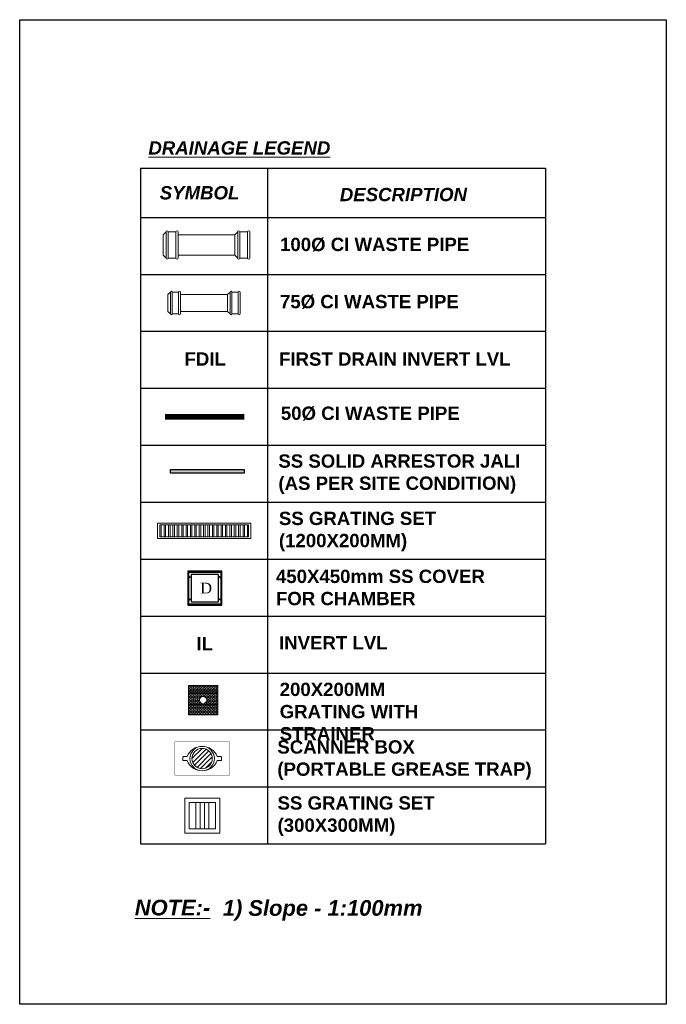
# Model space of a CAD drawing. Header units: millimetres. Extents: x -115221 to 194496, y -122556 to 375476.
# Tile 149 of 169: x 83819 to 88309, y 84998 to 91839. Entities that reach past the tile are written whole.
import ezdxf

# ---------------------------------------------------------------- set-up
doc = ezdxf.new("R2010")
doc.units = ezdxf.units.MM
doc.set_wipeout_variables(frame=1)
doc.layers.add('DRAIN CHAMBER', color=7, linetype='Continuous')
for name, color, linetype, lineweight in [('DRAINAGE TEXT', 6, 'Continuous', 0), ('PLU - 100mm CI WASTE PIPE', 5, 'Continuous', 13), ('PLU - 50mm PVC PIPE', 72, 'Continuous', 0), ('PLU - 75mm CI WASTE PIPE', 12, 'Continuous', 15), ('PLU-GRATING', 6, 'Continuous', 13), ('SCANNER BOX', 6, 'Continuous', 0), ('SS FRAME ( 560mm X 200mm)', 22, 'Continuous', 0), ('SS GRATING SET', 22, 'Continuous', 0)]:
    doc.layers.add(name, color=color, linetype=linetype, lineweight=lineweight)
doc.styles.get("Standard").update_dxf_attribs({"font": 'arial.ttf'})

# ---------------------------------------------------------------- blocks, each defined once
blk = doc.blocks.new('GRATING 200x200')
at = {"color": 1}
blk.add_wipeout([(-4, -4), (-4, 4), (4, 4), (4, -4)], dxfattribs=at).dxf.layer = 'PLU-GRATING'
at = {"layer": 'PLU-GRATING'}
h = blk.add_hatch(dxfattribs=at)
h.set_pattern_fill('HONEY', color=1, scale=2, angle=90, style=0)
h.set_pattern_definition([(90, (7259.3327, -90712.28934), (-0.21650635, 0.375), [0.25, -0.5]), (210, (7259.3327, -90712.28934), (-0.2165063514, -0.3749999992), [0.25, -0.5]), (150, (7259.3327, -90712.28934), (-0.4330127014, 8e-10), [-0.5, 0.25])])
h.paths.add_polyline_path([(-4, -4), (-4, 4), (4, 4), (4, -4)])
edge = h.paths.add_edge_path(flags=16)
edge.add_arc((0, 0), 1, 90, 450)
at = {"layer": 'PLU-GRATING', "color": 1}
blk.add_lwpolyline([(-4, -4), (-4, 4), (4, 4), (4, -4)], close=True, dxfattribs=at)
at = {"layer": 'PLU-GRATING', "color": 252}
blk.add_circle((0, 0), 1, dxfattribs=at)
at = {"layer": 'SS FRAME ( 560mm X 200mm)', "lineweight": 13, "ltscale": 50, "const_width": 0.07}
blk.add_lwpolyline([(-4, 4), (4, 4), (4, -4), (-4, -4)], close=True, dxfattribs=at)
blk = doc.blocks.new('DRAIN CHAMBER 450mmx450mm')
at = {"layer": 'DRAIN CHAMBER', "ltscale": 500}
h = blk.add_hatch(dxfattribs=at)
h.set_pattern_fill('ANSI31', color=1, scale=0.056677, angle=0.0068, style=0)
h.set_pattern_definition([(45.0067808, (-790.8591075, 180.904725), (-0.005010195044, 0.005009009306), [])])
h.paths.add_polyline_path([(-7.78, 5.9, 1), (-8.33, 5.9, 1)])
h = blk.add_hatch(dxfattribs=at)
h.set_pattern_fill('ANSI31', color=1, scale=0.056677, angle=0.0068, style=0)
h.set_pattern_definition([(45.0067808, (-774.7441165, 180.906632), (-0.005010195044, 0.005009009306), [])])
h.paths.add_polyline_path([(8.33, 5.9, 1), (7.78, 5.9, 1)])
h = blk.add_hatch(dxfattribs=at)
h.set_pattern_fill('ANSI31', color=1, scale=0.056677, angle=0.0068, style=0)
h.set_pattern_definition([(45.0067808, (-790.857711, 169.102654), (-0.005010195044, 0.005009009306), [])])
h.paths.add_polyline_path([(-7.78, -5.9, 1), (-8.33, -5.9, 1)])
h = blk.add_hatch(dxfattribs=at)
h.set_pattern_fill('ANSI31', color=1, scale=0.056677, angle=0.0068, style=0)
h.set_pattern_definition([(45.0067808, (-774.74272, 169.104561), (-0.005010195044, 0.005009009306), [])])
h.paths.add_polyline_path([(7.78, -5.9, 1), (8.33, -5.9, 1)])
at = {"layer": 'DRAIN CHAMBER', "color": 42, "ltscale": 150}
for points in [[(-8.98, 8.98), (-8.98, -8.98), (8.98, -8.98), (8.98, 8.98)], [(-7.27, 7.27), (-7.27, -7.27), (7.27, -7.27), (7.27, 7.27)]]:
    blk.add_lwpolyline(points, close=True, dxfattribs=at)
at = {"layer": 'DRAIN CHAMBER', "color": 7}
blk.add_lwpolyline([(-8.5, 8.5), (8.5, 8.5), (8.5, -8.51), (-8.5, -8.51)], close=True, dxfattribs=at)
at = {"layer": 'DRAIN CHAMBER', "color": 1, "ltscale": 500}
for centre in [(-8.06, 5.9), (8.06, 5.9), (-8.06, -5.9), (8.06, -5.9)]:
    blk.add_circle(centre, 0.273, dxfattribs=at)
at = {"layer": 'DRAIN CHAMBER', "color": 240, "insert": (-2.36, 2.86), "char_height": 5.6677, "attachment_point": 1, "rotation": 0.0068}
blk.add_mtext_dynamic_manual_height_columns('{\\fTimes New Roman|b0|i0|c0|p18;\\C0;D}', width=5.6677, gutter_width=1.42, heights=[0], dxfattribs=at)
blk = doc.blocks.new('p greasetrap')
at = {"layer": 'SCANNER BOX'}
h = blk.add_hatch(dxfattribs=at)
h.set_pattern_fill('ANSI31', color=256, scale=0.56448, angle=90)
h.set_pattern_definition([(135, (1034.2886, -3554.9612), (-1.26729374, -1.26729374), [])])
edge = h.paths.add_edge_path()
edge.add_arc((-9.12, -15), 5.56, 0, 360)
at = {"layer": 'SCANNER BOX', "const_width": 0.141}
blk.add_lwpolyline([(0, -30), (0, 0), (-18.23, 0), (-18.23, -30)], close=True, dxfattribs=at)
at = {"layer": 'SCANNER BOX'}
blk.add_lwpolyline([(-7.99, -23.28), (-7.99, -24.97, -0.414214), (-8.55, -25.53), (-9.68, -25.53, -0.414214), (-10.24, -24.97), (-10.24, -23.28, -0.671508), (-10.24, -6.72), (-10.24, -5.03, -0.414214), (-9.68, -4.47), (-8.55, -4.47, -0.414214), (-7.99, -5.03), (-7.99, -6.72, -0.671508)], format="xyb", close=True, dxfattribs=at)
for radius in [6.69, 5.56]:
    blk.add_circle((-9.12, -15), radius, dxfattribs=at)
blk = doc.blocks.new('GRATING 300x300')
blk.add_wipeout([(-6, 6), (6, 6), (6, -6), (-6, -6)]).dxf.layer = 'PLU-GRATING'
at = {"layer": 'PLU-GRATING'}
for points in [[(-6, -6), (6, -6), (6, 6), (-6, 6)], [(4.5, -4.5), (4.5, 4.5), (-4.5, 4.5), (-4.5, -4.5)], [(-2.25, 4.5), (-0.75, 4.5), (-0.75, -4.5), (-2.25, -4.5)], [(2.25, 4.5), (0.75, 4.5), (0.75, -4.5), (2.25, -4.5)]]:
    blk.add_lwpolyline(points, close=True, dxfattribs=at)
blk = doc.blocks.new('75 mm dia PVC pipe')
at = {"layer": 'PLU - 75mm CI WASTE PIPE'}
for p, q in [((-9.73, 3.02), (-10.4, 2.35)), ((-9.73, -2.96), (-9.73, 3.02)), ((-7.48, 3.02), (-9.23, 3.02)), ((-9.23, -2.96), (-9.23, 3.02)), ((-7.48, -2.96), (-7.48, 3.02)), ((-6.98, -2.96), (-6.98, 3.02)), ((6.57, 3.02), (5.9, 2.35)), ((6.57, -2.96), (6.57, 3.02)), ((7.08, 3.02), (8.82, 3.02)), ((7.08, -2.96), (7.08, 3.02)), ((8.82, -2.96), (8.82, 3.02)), ((9.33, -2.96), (9.33, 3.02)), ((-10.4, 2.35), (-10.4, -2.28)), ((-6.98, 2.35), (5.9, 2.35)), ((5.9, 2.35), (5.9, -2.28)), ((-9.73, -2.96), (-10.4, -2.28)), ((-6.98, -2.28), (5.9, -2.28)), ((6.57, -2.96), (5.9, -2.28)), ((-7.48, -2.96), (-9.23, -2.96)), ((7.08, -2.96), (8.82, -2.96))]:
    blk.add_line(p, q, dxfattribs=at)
for centre, start, end in [((-9.48, 3.02), 0, 180), ((-7.23, 3.02), 0, 180), ((6.83, 3.02), 0, 180), ((9.08, 3.02), 0, 180), ((-9.48, -2.96), 180, 0), ((-7.23, -2.96), 180, 0), ((6.83, -2.96), 180, 0), ((9.08, -2.96), 180, 0)]:
    blk.add_arc(centre, 0.253, start, end, dxfattribs=at)
blk = doc.blocks.new('100 mm dia PVC pipe')
at = {"layer": 'PLU - 100mm CI WASTE PIPE', "color": 5, "lineweight": 9, "ltscale": 0.02}
for p, q in [((-11.22, 3.65), (-12.03, 2.84)), ((-12.03, 2.84), (-12.03, -2.71)), ((-11.22, -3.52), (-11.22, 3.65)), ((-8.52, 3.65), (-10.61, 3.65)), ((-10.61, -3.52), (-10.61, 3.65)), ((-8.52, -3.52), (-8.52, 3.65)), ((-7.91, -3.52), (-7.91, 3.65)), ((-7.91, 2.84), (7.54, 2.84)), ((8.35, 3.65), (7.54, 2.84)), ((7.54, 2.84), (7.54, -2.71)), ((8.35, -3.52), (8.35, 3.65)), ((8.95, 3.65), (11.04, 3.65)), ((8.95, -3.52), (8.95, 3.65)), ((11.04, -3.52), (11.04, 3.65)), ((11.65, -3.52), (11.65, 3.65)), ((-11.22, -3.52), (-12.03, -2.71)), ((-8.52, -3.52), (-10.61, -3.52)), ((-7.91, -2.71), (7.54, -2.71)), ((8.35, -3.52), (7.54, -2.71)), ((8.95, -3.52), (11.04, -3.52))]:
    blk.add_line(p, q, dxfattribs=at)
for centre, start, end in [((-10.92, 3.65), 0, 180), ((-8.22, 3.65), 0, 180), ((8.65, 3.65), 0, 180), ((11.35, 3.65), 0, 180), ((-10.92, -3.52), 180, 0), ((-8.22, -3.52), 180, 0), ((8.65, -3.52), 180, 0), ((11.35, -3.52), 180, 0)]:
    blk.add_arc(centre, 0.303, start, end, dxfattribs=at)
blk = doc.blocks.new('*U186')
blk.add_wipeout([(0, 8), (47.93, 8), (47.93, 0), (0, 0)])
at = {"layer": 'SS GRATING SET', "lineweight": 13, "ltscale": 50}
h = blk.add_hatch(dxfattribs=at)
h.set_pattern_fill('ANSI32', color=4, scale=6, angle=45)
h.set_pattern_definition([(90, (1.1833, 4), (-2.25, 0), []), (90, (1.9333, 4.75), (-2.25, 0), [])])
h.paths.add_polyline_path([(1.18, 0.93), (1.18, 7.07), (46.75, 7.07), (46.75, 0.93)])
for points in [[(0, 0), (0, 8), (47.93, 8), (47.93, 0)], [(1.18, 0.93), (1.18, 7.07), (46.75, 7.07), (46.75, 0.93)]]:
    blk.add_lwpolyline(points, close=True, dxfattribs=at)

msp = doc.modelspace()

# ---------------------------------------------------------------- wipeouts: each hides what was drawn before it
msp.add_wipeout([(83819.3, 91839), (88309.2, 91839), (88309.2, 84998.4), (83819.3, 84998.4)]).translate(0, 0, 0)

# ---------------------------------------------------------------- next in the draw order: hatches: boundary and pattern name
msp.add_hatch(color=6).paths.add_polyline_path([(85377.8, 88687.5), (84866.2, 88687.5), (84866.2, 88713.5), (85377.8, 88713.5)])

# ---------------------------------------------------------------- next in the draw order: linework, layer by layer
for p, q in [((84658.5, 90806.7, 0), (87470, 90806.7, 0)), ((84658.5, 90806.7, 0), (84658.5, 86113, 0)), ((85542.4, 90465.4, 0), (85542.4, 90806.7, 0)), ((87470, 90806.7, 0), (87470, 90465.4, 0)), ((84658.5, 90465.4, 0), (87470, 90465.4, 0)), ((85542.4, 88091.3, 0), (85542.4, 90465.4, 0)), ((87470, 90465.4, 0), (87470, 88091.3, 0)), ((84658.5, 90069.7, 0), (87470, 90069.7, 0)), ((84658.5, 89674, 0), (87470, 89674, 0)), ((84658.5, 89278.4, 0), (87470, 89278.4, 0)), ((84658.5, 88882.7, 0), (87470, 88882.7, 0)), ((84658.5, 88487, 0), (87470, 88487, 0)), ((84658.5, 88091.3, 0), (87470, 88091.3, 0)), ((85542.4, 86113, 0), (85542.4, 88091.3, 0)), ((87470, 88091.3, 0), (87470, 86113, 0)), ((84658.5, 87695.7, 0), (87470, 87695.7, 0)), ((84658.5, 87300, 0), (87470, 87300, 0)), ((84658.5, 86904.3, 0), (87470, 86904.3, 0)), ((84658.5, 86508.6, 0), (87470, 86508.6, 0)), ((84658.5, 86113, 0), (87470, 86113, 0))]:
    msp.add_line(p, q)
at = {"color": 6, "elevation": 0}
msp.add_lwpolyline([(85377.8, 88687.5), (84866.2, 88687.5), (84866.2, 88713.5), (85377.8, 88713.5), (85377.8, 88687.5)], dxfattribs=at)
at = {"layer": 'PLU - 50mm PVC PIPE', "color": 85, "true_color": 0x58ba48, "const_width": 38.1, "elevation": 0}
msp.add_lwpolyline([(85380.1, 89079.5), (84827.6, 89079.5)], dxfattribs=at)

# ---------------------------------------------------------------- next in the draw order: block references
at = {"color": 18, "true_color": 0x000000, "xscale": 25.4, "yscale": 25.4, "zscale": 25.4}
for name, p in [('100 mm dia PVC pipe', (85120.8, 90272.4, 0)), ('75 mm dia PVC pipe', (85113.1, 89869.8, 0))]:
    msp.add_blockref(name, p, dxfattribs=at)
at = {"layer": 'DRAIN CHAMBER', "xscale": 13.11171207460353, "yscale": 13.11171207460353, "zscale": 13.11171207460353}
msp.add_blockref('DRAIN CHAMBER 450mmx450mm', (85104.4, 87889.5, 0), dxfattribs=at)
at = {"layer": 'PLU-GRATING', "xscale": 20.32, "yscale": 20.32, "zscale": 20.32}
msp.add_blockref('GRATING 300x300', (85087.2, 86309.3, 0), dxfattribs=at)
at = {"layer": 'SCANNER BOX', "xscale": 12.7, "yscale": 12.7, "zscale": 12.7, "rotation": 270}
msp.add_blockref('p greasetrap', (85276.8, 86589.8, 0), dxfattribs=at)

# ---------------------------------------------------------------- next in the draw order: texts
at = {"layer": 'DRAINAGE TEXT', "lineweight": 0, "attachment_point": 1, "rotation": 0.02124}
for s, insert, char_height, width in [('{\\fArial|b1|i1|c0|p34;\\L\\C7;DRAINAGE LEGEND}', (84712.7, 90994.1, 0), 92.497, 1264.778), ('{\\fArial|b1|i1|c0|p34;\\C7;SYMBOL}', (84791.8, 90682.7, 0), 92.497, 549.787), ('{\\fArial|b1|i1|c0|p34;\\C7;DESCRIPTION}', (86042.1, 90670.5, 0), 92.497, 889.237), ('{\\fArial|b1|i0|c0|p34;\\C7;100%%C CI WASTE PIPE}', (85627, 90323.7, 0), 92.497, 1437.405), ('{\\fArial|b1|i0|c0|p34;\\C7;75%%C CI WASTE PIPE}', (85626.6, 89926.5, 0), 92.497, 1365.54), ('{\\fArial|b1|i0|c0|p34;\\C7;FDIL}', (84963.8, 89528, 0), 92.497, 301.49), ('{\\fArial|b1|i0|c0|p34;\\C7;FIRST DRAIN INVERT LVL}', (85620.1, 89527.5, 0), 92.497, 1605.048), ('{\\fArial|b1|i0|c0|p34;\\C7;50%%C CI WASTE PIPE}', (85632.6, 89151, 0), 92.497, 1365.54), ('{\\fArial|b1|i0|c0|p34;\\C7;450X450mm SS COVER FOR CHAMBER}', (85598.7, 88017.7, 0), 92.497, 1491.012), ('{\\fArial|b1|i0|c0|p34;\\C7;IL}', (85046.5, 87550.1, 0), 92.497, 126.9), ('{\\fArial|b1|i0|c0|p34;\\C7;INVERT LVL}', (85620.1, 87556, 0), 92.497, 781.724), ('{\\fArial|b1|i0|c0|p34;\\C7;SCANNER BOX   (PORTABLE GREASE TRAP)}', (85608.4, 86832.4, 0), 92.497, 1785.282), ('{\\fArial|b1|i1|c0|p34;\\L\\C1;NOTE:-}', (84618.4, 85724.8), 108.909, 520.584), ('{\\fArial|b1|i1|c0|p34;\\C1;1) Slope - 1:100mm}', (85229.8, 85722), 108.909, 1384.661)]:
    msp.add_mtext(s, dxfattribs=dict(at, insert=insert, char_height=char_height, width=width))
at = {"layer": 'DRAINAGE TEXT', "lineweight": 0, "insert": (85615.6, 88818.9, 0), "char_height": 92.497, "attachment_point": 1, "rotation": 0.02124}
msp.add_mtext_dynamic_manual_height_columns('{\\fArial|b1|i0|c186|p34;\\C0;SS\\fArial|b1|i0|c0|p34; \\fArial|b1|i0|c186|p34;S\\fArial|b1|i0|c0|p34;O\\fArial|b1|i0|c186|p34;LI\\fArial|b1|i0|c0|p34;D A\\fArial|b1|i0|c186|p34;RREST\\fArial|b1|i0|c0|p34;O\\fArial|b1|i0|c186|p34;R\\fArial|b1|i0|c0|p34; \\fArial|b1|i0|c186|p34;J\\fArial|b1|i0|c0|p34;A\\fArial|b1|i0|c186|p34;LI\\fArial|b1|i0|c0|p34; \\P\\fArial|b1|i0|c186|p34;(\\fArial|b1|i0|c0|p34;A\\fArial|b1|i0|c186|p34;S\\fArial|b1|i0|c0|p34; \\fArial|b1|i0|c186|p34;PER\\fArial|b1|i0|c0|p34; \\fArial|b1|i0|c186|p34;SITE\\fArial|b1|i0|c0|p34; COND\\fArial|b1|i0|c186|p34;ITI\\fArial|b1|i0|c0|p34;ON\\fArial|b1|i0|c186|p34;)}', width=1722.136, gutter_width=25.4, heights=[0], dxfattribs=at)
at = {"layer": 'DRAINAGE TEXT', "color": 0, "lineweight": 0, "char_height": 92.497, "attachment_point": 1, "rotation": 0.02124}
for s, insert, width in [('{\\fArial|b1|i0|c0|p34;SS GRATING SET (1200X200MM)}', (85619.2, 88420.6, 0), 1163.435), ('{\\fArial|b1|i0|c0|p34;200X200MM GRATING WITH STRAINER}', (85624.5, 87232.5, 0), 1357.464), ('{\\fArial|b1|i0|c0|p34;SS GRATING SET (300X300MM)}', (85609.7, 86443.3, 0), 1158.571)]:
    msp.add_mtext(s, dxfattribs=dict(at, insert=insert, width=width))

# ---------------------------------------------------------------- next in the draw order: linework, layer by layer
at = {"elevation": 0}
msp.add_lwpolyline([(83819.3, 91839), (88309.2, 91839), (88309.2, 84998.4), (83819.3, 84998.4)], close=True, dxfattribs=at)

# ---------------------------------------------------------------- next in the draw order: block references
at = {"layer": 'PLU-GRATING', "xscale": 25.4, "yscale": 25.4, "zscale": 25.4}
msp.add_blockref('GRATING 200x200', (85092.5, 87112, 0), dxfattribs=at)
at = {"layer": 'SS GRATING SET', "color": 240, "true_color": 0xed1f24, "xscale": 13.51928205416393, "yscale": 13.51928205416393, "zscale": 13.51928205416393}
msp.add_blockref('*U186', (84775.5, 88233.5), dxfattribs=at)

doc.saveas('drawing.dxf')
